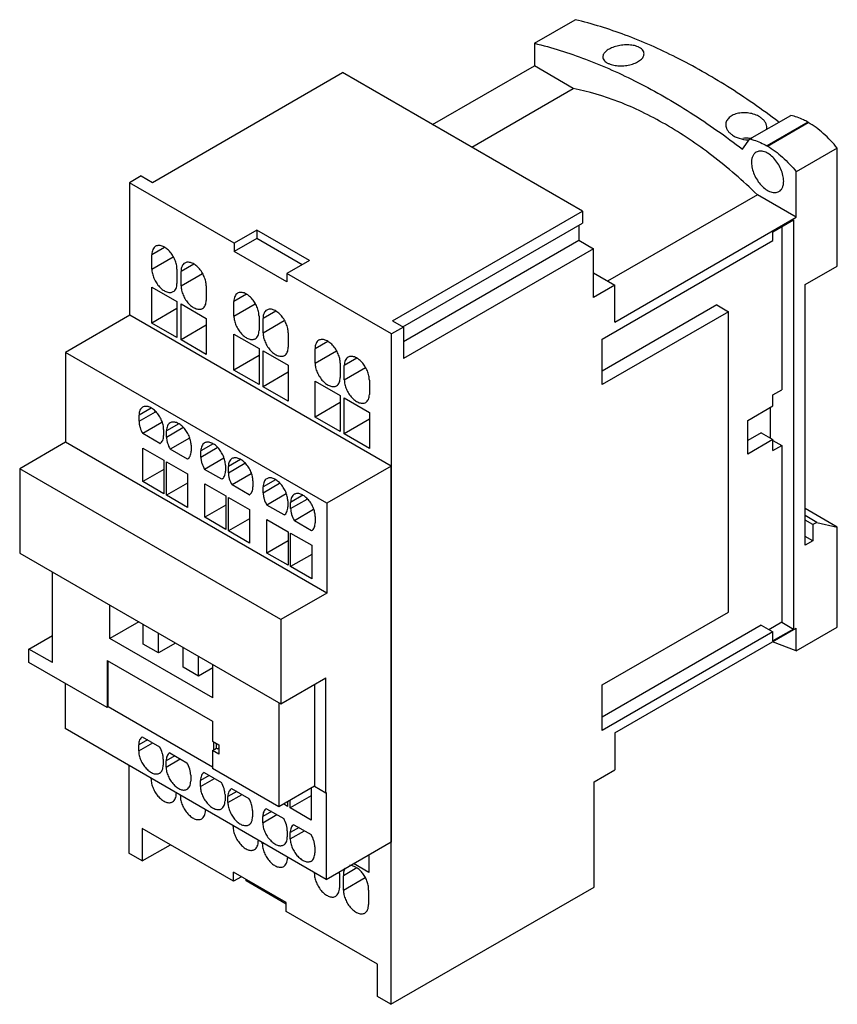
# Model space of a CAD drawing. Header units: millimetres. Extents: x 15 to 113, y 30 to 149.
import ezdxf

# ---------------------------------------------------------------- set-up
doc = ezdxf.new("R2010")
doc.units = ezdxf.units.MM
doc.header["$LTSCALE"] = 11.630805
doc.layers.get('0').update_dxf_attribs({"linetype": 'CONTINUOUS'})

msp = doc.modelspace()

# ---------------------------------------------------------------- linework, layer by layer
at = {"color": 7, "linetype": 'Continuous'}
for p, q in [((76.86, 146.12), (81.81, 148.97)), ((76.86, 146.12), (76.86, 143.38)), ((64.56, 136.28), (76.86, 143.38)), ((81.57, 140.65), (76.86, 143.38)), ((30.68, 129.3), (53.66, 142.57)), ((82.67, 125.82), (53.66, 142.57)), ((69.28, 133.55), (81.57, 140.65)), ((102.91, 134.55), (107.86, 137.4)), ((109.92, 136.58), (104.97, 133.72)), ((105.03, 133.69), (109.98, 136.54)), ((109.98, 136.54), (109.92, 136.58)), ((102.03, 133.3), (102.91, 134.55)), ((105.03, 133.69), (104.97, 133.72)), ((113.48, 133.43), (108.53, 130.57)), ((113.48, 119.17), (113.48, 133.43)), ((29.34, 130.07), (27.93, 129.25)), ((29.34, 130.07), (30.68, 129.3)), ((108.53, 125.09), (108.53, 130.57)), ((27.93, 129.25), (27.93, 113.19)), ((40.58, 121.95), (27.93, 129.25)), ((103.82, 127.81), (85.72, 117.36)), ((108.53, 125.09), (103.82, 127.81)), ((59.69, 112.55), (82.67, 125.82)), ((82.67, 125.82), (82.67, 124.38)), ((86.58, 112.41), (108.53, 125.09)), ((60.94, 111.83), (82.67, 124.38)), ((82.24, 124.13), (82.24, 122.29)), ((105.71, 123.33), (108.18, 124.76)), ((106.77, 123.95), (106.77, 104.2)), ((108.18, 124.76), (108.18, 75.28)), ((43.3, 123.52), (40.58, 121.95)), ((43.3, 123.52), (43.3, 122.5)), ((49.67, 119.84), (43.3, 123.52)), ((105.71, 122.27), (105.71, 123.33)), ((43.3, 122.5), (40.58, 120.93)), ((40.58, 121.95), (40.58, 120.93)), ((48.78, 119.33), (43.3, 122.5)), ((61.02, 110.04), (82.24, 122.29)), ((82.24, 122.29), (84, 121.27)), ((85.06, 110.35), (105.71, 122.27)), ((32.15, 121.44), (30.61, 120.55)), ((30.61, 118.82), (30.61, 120.55)), ((30.61, 118.82), (33.19, 120.3)), ((46.95, 117.25), (40.58, 120.93)), ((84, 121.27), (61.02, 108)), ((84, 115.38), (84, 121.27)), ((35.68, 119.41), (34.14, 118.53)), ((49.67, 119.84), (46.95, 118.27)), ((109.59, 116.93), (113.48, 119.17)), ((33.65, 118.8), (33.65, 117.06)), ((34.14, 116.79), (34.14, 118.53)), ((34.14, 116.79), (36.72, 118.28)), ((46.95, 118.27), (46.95, 117.25)), ((59.6, 110.97), (46.95, 118.27)), ((84, 118.35), (86.58, 116.86)), ((37.19, 116.77), (37.19, 115.03)), ((86.58, 116.86), (84, 115.38)), ((86.58, 112.41), (86.58, 116.86)), ((109.59, 85.41), (109.59, 116.93)), ((30.61, 112.28), (30.61, 116.64)), ((30.61, 116.64), (33.65, 114.88)), ((42.06, 115.76), (40.53, 114.87)), ((33.65, 114.88), (33.65, 110.53)), ((34.14, 110.26), (34.14, 114.61)), ((34.14, 114.61), (37.19, 112.85)), ((40.53, 113.13), (40.53, 114.87)), ((40.53, 113.13), (43.1, 114.62)), ((98.92, 114.48), (85.06, 106.47)), ((98.92, 114.48), (100.33, 113.66)), ((27.97, 113.22), (20.17, 108.71)), ((59.56, 94.98), (27.97, 113.22)), ((33.65, 114.04), (30.61, 112.28)), ((45.59, 113.73), (44.06, 112.84)), ((100.33, 113.66), (85.06, 104.84)), ((100.33, 77.33), (100.33, 113.66)), ((33.65, 110.53), (30.61, 112.28)), ((37.19, 112.01), (34.14, 110.26)), ((37.19, 112.85), (37.19, 108.5)), ((43.57, 113.12), (43.57, 111.38)), ((44.06, 111.1), (44.06, 112.84)), ((44.06, 111.1), (46.63, 112.59)), ((59.69, 112.55), (61.02, 111.78)), ((40.53, 106.6), (40.53, 110.95)), ((40.53, 110.95), (43.57, 109.2)), ((47.1, 111.09), (47.1, 109.35)), ((61.02, 111.78), (59.6, 110.97)), ((59.6, 49.5), (59.6, 110.97)), ((61.02, 111.78), (61.02, 108)), ((37.19, 108.5), (34.14, 110.26)), ((51.88, 110.07), (50.35, 109.18)), ((85.06, 104.84), (85.06, 110.35)), ((20.17, 108.71), (20.17, 97.86)), ((51.75, 90.48), (20.17, 108.71)), ((43.57, 109.2), (43.57, 104.85)), ((44.06, 104.57), (44.06, 108.93)), ((44.06, 108.93), (47.1, 107.17)), ((50.35, 107.44), (50.35, 109.18)), ((50.35, 107.44), (52.92, 108.93)), ((43.57, 108.36), (40.53, 106.6)), ((53.39, 107.43), (53.39, 105.69)), ((55.4, 108.03), (53.88, 107.15)), ((43.57, 104.85), (40.53, 106.6)), ((47.1, 106.33), (44.06, 104.57)), ((47.1, 107.17), (47.1, 102.82)), ((53.88, 105.41), (53.88, 107.15)), ((53.88, 105.41), (56.45, 106.9)), ((50.35, 100.91), (50.35, 105.26)), ((50.35, 105.26), (53.39, 103.51)), ((56.91, 105.37), (56.91, 103.66)), ((47.1, 102.82), (44.06, 104.57)), ((105.71, 103.59), (106.77, 104.2)), ((53.39, 102.67), (50.35, 100.91)), ((53.39, 103.51), (53.39, 99.15)), ((53.88, 98.88), (53.88, 103.24)), ((53.88, 103.24), (56.91, 101.48)), ((105.71, 102.27), (105.71, 103.59)), ((30.54, 101.99), (29.07, 101.14)), ((29.07, 100.4), (31.05, 101.54)), ((56.91, 101.48), (56.91, 97.13)), ((102.67, 100.51), (105.71, 102.27)), ((105.35, 102.06), (105.35, 98.39)), ((29.07, 100.4), (29.07, 101.14)), ((31.84, 100.26), (29.51, 98.91)), ((33.86, 100.1), (32.39, 99.24)), ((53.39, 99.15), (50.35, 100.91)), ((56.91, 100.64), (53.88, 98.88)), ((102.67, 96.43), (102.67, 100.51)), ((31.59, 97.72), (29.51, 98.91)), ((32.04, 99.42), (32.04, 98.68)), ((32.39, 98.5), (34.37, 99.65)), ((32.39, 98.5), (32.39, 99.24)), ((56.91, 97.13), (53.88, 98.88)), ((104.29, 99), (102.67, 98.06)), ((104.29, 99), (105.71, 98.19)), ((20.17, 97.86), (14.64, 94.67)), ((51.75, 79.63), (20.17, 97.86)), ((31.59, 97.72), (31.6, 97.72)), ((35.16, 98.37), (32.83, 97.02)), ((38.02, 97.67), (36.54, 96.81)), ((105.71, 98.19), (102.67, 96.43)), ((105.71, 96.87), (105.71, 98.19)), ((105.71, 98.09), (106.77, 97.48)), ((29.53, 93.11), (29.53, 97.16)), ((29.53, 97.16), (32.07, 95.69)), ((34.91, 95.82), (32.83, 97.02)), ((35.36, 97.53), (35.36, 96.79)), ((36.54, 96.07), (38.53, 97.22)), ((36.54, 96.07), (36.54, 96.81)), ((105.71, 96.87), (106.77, 97.48)), ((106.77, 97.48), (106.77, 76.1)), ((32.07, 95.69), (32.07, 91.64)), ((32.38, 91.46), (32.38, 95.51)), ((32.38, 95.51), (34.93, 94.04)), ((34.91, 95.82), (34.92, 95.83)), ((39.32, 95.94), (36.99, 94.59)), ((41.34, 95.77), (39.86, 94.92)), ((39.86, 94.18), (41.85, 95.33)), ((14.64, 94.67), (14.64, 84.46)), ((46.22, 76.43), (14.64, 94.67)), ((32.07, 94.58), (29.53, 93.11)), ((39.06, 93.39), (36.99, 94.59)), ((39.51, 95.1), (39.51, 94.36)), ((39.86, 94.18), (39.86, 94.92)), ((59.56, 94.98), (51.75, 90.48)), ((59.56, 49.53), (59.56, 94.98)), ((32.07, 91.64), (29.53, 93.11)), ((34.93, 92.93), (32.38, 91.46)), ((34.93, 94.04), (34.93, 89.99)), ((39.06, 93.39), (39.08, 93.4)), ((42.64, 94.04), (40.31, 92.7)), ((42.83, 93.2), (42.83, 92.46)), ((45.55, 93.34), (44.07, 92.49)), ((44.07, 91.75), (46.06, 92.9)), ((37, 88.79), (37, 92.84)), ((37, 92.84), (39.55, 91.37)), ((42.39, 91.5), (40.31, 92.7)), ((44.07, 91.75), (44.07, 92.49)), ((34.93, 89.99), (32.38, 91.46)), ((39.55, 91.37), (39.55, 87.32)), ((39.86, 87.14), (39.86, 91.19)), ((39.86, 91.19), (42.4, 89.72)), ((42.39, 91.5), (42.4, 91.5)), ((46.85, 91.61), (44.52, 90.27)), ((47.04, 90.78), (47.04, 90.04)), ((48.87, 91.45), (47.39, 90.6)), ((47.39, 89.86), (49.38, 91)), ((47.39, 89.86), (47.39, 90.6)), ((39.55, 90.25), (37, 88.79)), ((42.4, 89.72), (42.4, 85.67)), ((46.6, 89.07), (44.52, 90.27)), ((50.17, 89.72), (47.84, 88.37)), ((51.75, 90.48), (51.75, 79.63)), ((113.48, 87.61), (109.59, 89.86)), ((39.55, 87.32), (37, 88.79)), ((42.4, 88.61), (39.86, 87.14)), ((44.53, 84.46), (44.53, 88.51)), ((44.53, 88.51), (47.08, 87.04)), ((46.6, 89.07), (46.61, 89.07)), ((49.92, 87.17), (47.84, 88.37)), ((50.36, 88.88), (50.36, 88.14)), ((111.01, 88.18), (109.59, 89)), ((110.51, 87.9), (109.59, 88.43)), ((111.01, 88.18), (110.51, 87.9)), ((111.01, 88.18), (113.48, 87.61)), ((42.4, 85.67), (39.86, 87.14)), ((47.08, 87.04), (47.08, 82.99)), ((49.92, 87.17), (49.93, 87.18)), ((110.51, 87.9), (110.51, 85.94)), ((113.48, 75.49), (113.48, 87.61)), ((47.08, 85.93), (44.53, 84.46)), ((47.39, 82.82), (47.39, 86.87)), ((47.39, 86.87), (49.94, 85.4)), ((110.51, 85.94), (109.59, 86.47)), ((110.51, 85.94), (109.59, 85.41)), ((49.94, 85.4), (49.94, 81.35)), ((14.64, 84.46), (46.22, 66.22)), ((47.08, 82.99), (44.53, 84.46)), ((49.94, 84.28), (47.39, 82.82)), ((49.94, 81.35), (47.39, 82.82)), ((18.61, 71.21), (18.61, 82.16)), ((51.75, 79.63), (46.22, 76.43)), ((25.54, 74.15), (25.54, 78.16)), ((46.22, 76.43), (46.22, 66.22)), ((85.06, 68.51), (100.33, 77.33)), ((29.02, 76.15), (25.54, 74.15)), ((29.56, 73.45), (29.56, 75.84)), ((104.29, 75.73), (85.06, 64.63)), ((86.58, 62.72), (108.53, 75.4)), ((104.29, 75.73), (105.71, 74.92)), ((106.77, 76.1), (105.21, 75.2)), ((108.18, 75.28), (105.71, 73.85)), ((106.77, 76.1), (108.18, 75.28)), ((108.53, 72.63), (113.48, 75.49)), ((108.53, 72.63), (108.53, 75.4)), ((15.76, 72.86), (18.6, 74.5)), ((37.99, 66.96), (25.54, 74.15)), ((31.41, 72.38), (31.41, 74.77)), ((105.71, 74.92), (85.06, 63)), ((105.71, 73.85), (105.71, 74.92)), ((15.76, 71.22), (15.76, 72.86)), ((18.61, 71.21), (15.76, 72.86)), ((31.41, 72.38), (29.56, 73.45)), ((33.48, 73.58), (31.41, 72.38)), ((34.39, 70.66), (34.39, 73.05)), ((108.53, 72.63), (105.63, 73.72)), ((25.2, 71.49), (25.2, 65.77)), ((25.2, 71.49), (37.95, 64.13)), ((36.24, 69.59), (36.24, 71.98)), ((25.2, 65.77), (15.76, 71.22)), ((25.34, 65.85), (25.34, 71.41)), ((36.24, 69.59), (34.39, 70.66)), ((37.99, 70.6), (36.24, 69.59)), ((37.99, 66.96), (37.99, 70.98)), ((46.22, 66.22), (51.66, 69.37)), ((51.66, 55.48), (51.66, 69.37)), ((20.12, 68.7), (20.12, 63.23)), ((50.27, 68.56), (50.27, 56.29)), ((85.06, 63), (85.06, 68.51)), ((25.34, 65.85), (25.2, 65.77)), ((37.95, 58.57), (25.34, 65.85)), ((45.95, 66.38), (45.95, 53.79)), ((51.7, 44.99), (20.12, 63.23)), ((37.95, 64.13), (37.95, 61.72)), ((29.46, 62.24), (29.45, 62.23)), ((29.46, 62.24), (31.54, 61.04)), ((86.58, 62.72), (86.58, 58.24)), ((30.08, 61.88), (29.02, 61.27)), ((29.02, 60.53), (30.72, 61.51)), ((29.02, 60.53), (29.02, 61.27)), ((37.95, 61.72), (38.73, 61.27)), ((37.95, 60.59), (38.44, 60.87)), ((38.1, 60.67), (38.1, 61.64)), ((38.44, 60.87), (38.44, 61.44)), ((38.44, 60.87), (38.58, 60.79)), ((38.73, 60.87), (38.58, 60.79)), ((38.73, 61.27), (38.73, 60.14)), ((31.99, 59.55), (31.99, 58.81)), ((33.4, 59.94), (32.34, 59.33)), ((32.34, 58.59), (34.04, 59.57)), ((32.78, 60.29), (32.77, 60.29)), ((32.78, 60.29), (34.86, 59.09)), ((38.73, 60.14), (37.95, 60.59)), ((37.95, 60.59), (37.95, 58.41)), ((27.84, 58.77), (27.84, 48.18)), ((32.34, 58.59), (32.34, 59.33)), ((45.95, 53.79), (37.95, 58.41)), ((30.53, 57.14), (30.53, 57.22)), ((30.53, 57.14), (30.59, 57.18)), ((35.31, 57.61), (35.31, 56.87)), ((37.55, 57.57), (36.49, 56.96)), ((36.49, 56.22), (38.19, 57.2)), ((36.94, 57.93), (36.93, 57.92)), ((36.94, 57.93), (39.02, 56.73)), ((84.08, 56.79), (86.58, 58.24)), ((36.49, 56.22), (36.49, 56.96)), ((40.26, 55.99), (40.25, 55.98)), ((40.26, 55.99), (42.34, 54.79)), ((50.27, 56.29), (45.95, 53.79)), ((49.89, 56.07), (49.89, 52.17)), ((50.27, 56.29), (51.66, 55.48)), ((84.08, 44.07), (84.08, 56.79)), ((33.57, 55.46), (33.57, 55.39)), ((34.06, 55.09), (34.06, 55.18)), ((34.06, 55.09), (34.13, 55.14)), ((39.46, 55.25), (39.46, 54.51)), ((40.87, 55.63), (39.81, 55.02)), ((39.81, 54.28), (41.52, 55.26)), ((39.81, 54.28), (39.81, 55.02)), ((49.89, 55.11), (47.34, 53.64)), ((51.66, 55.48), (51.7, 55.51)), ((51.7, 55.51), (51.7, 44.99)), ((47.03, 53.82), (46.51, 54.12)), ((47.03, 54.42), (47.03, 53.82)), ((47.34, 53.64), (47.34, 54.6)), ((49.89, 52.17), (47.34, 53.64)), ((37.1, 53.43), (37.1, 53.34)), ((42.78, 53.31), (42.78, 52.57)), ((45.09, 53.2), (44.03, 52.59)), ((44.03, 51.85), (45.73, 52.83)), ((44.03, 51.85), (44.03, 52.59)), ((44.47, 53.55), (44.46, 53.55)), ((44.47, 53.55), (46.55, 52.35)), ((40.44, 51.38), (40.44, 51.5)), ((40.44, 51.38), (40.54, 51.44)), ((48.41, 51.26), (47.35, 50.65)), ((47.79, 51.61), (47.78, 51.61)), ((47.79, 51.61), (49.87, 50.41)), ((40.49, 44.78), (29.46, 51.15)), ((29.46, 51.15), (29.46, 47.24)), ((46.99, 50.87), (46.99, 50.13)), ((47.35, 49.91), (49.05, 50.89)), ((47.35, 49.91), (47.35, 50.65)), ((29.46, 47.24), (32.85, 49.19)), ((43.48, 49.74), (43.48, 49.62)), ((43.97, 49.33), (43.97, 49.46)), ((43.97, 49.33), (44.08, 49.39)), ((50.32, 48.93), (50.32, 48.19)), ((51.7, 44.99), (59.56, 49.53)), ((59.47, 49.48), (59.52, 49.45)), ((59.52, 49.45), (59.6, 49.5)), ((59.52, 49.45), (59.52, 29.89)), ((59.56, 49.53), (59.6, 49.5)), ((29.46, 47.24), (27.84, 48.18)), ((47.01, 47.7), (47.01, 47.58)), ((56.83, 47.95), (56.83, 45.85)), ((56.83, 45.85), (55, 46.9)), ((46.86, 42.19), (40.49, 45.87)), ((40.49, 44.78), (40.49, 45.87)), ((41.44, 45.32), (40.49, 44.78)), ((50.26, 45.73), (50.26, 45.83)), ((50.26, 45.73), (50.34, 45.78)), ((53.3, 45.72), (53.3, 43.98)), ((55.4, 46.38), (53.77, 45.44)), ((53.77, 43.71), (53.77, 45.44)), ((42.03, 44.81), (42.03, 44.98)), ((46.86, 42.02), (42.03, 44.81)), ((53.77, 43.71), (56.4, 45.22)), ((59.52, 29.89), (84.08, 44.07)), ((56.81, 43.69), (56.81, 41.95)), ((46.86, 41.1), (46.86, 42.19)), ((57.89, 34.74), (46.86, 41.1)), ((57.89, 30.83), (57.89, 34.74)), ((59.52, 29.89), (57.89, 30.83))]:
    msp.add_line(p, q, dxfattribs=at)
for centre, radius, start, end in [((103.86, 135.89), 1.12, 351.783, 359.9868), ((102.48, 130.34), 4.29, 84.1117, 95.7265), ((102.5, 130.54), 4.09, 80.201, 84.108), ((55.66, 45.59), 1.89, 175.9435, 180.062), ((55.9, 45.59), 2.13, 180.0184, 183.8217), ((54.92, 43.82), 1.89, 355.9435, 0.062)]:
    msp.add_arc(centre, radius, start, end, dxfattribs=at)
for points, knots in [([(106.38, 136.61), (104.38, 138.13), (100.37, 140.92), (94.18, 144.45), (88.02, 147.18), (83.85, 148.48), (81.81, 148.97)], [0, 0, 0, 0, 0.271277, 0.528734, 0.771676, 1, 1, 1, 1]), ([(76.86, 146.12), (78.96, 145.61), (83.23, 144.27), (89.54, 141.44), (95.89, 137.77), (99.99, 134.87), (102.03, 133.3)], [0, 0, 0, 0, 0.227885, 0.470707, 0.728342, 1, 1, 1, 1]), ([(89.39, 145.69), (89.2, 145.77), (88.78, 145.89), (88.11, 145.94), (87.39, 145.9), (86.69, 145.75), (86.07, 145.52), (85.63, 145.26), (85.37, 145.02), (85.24, 144.84), (85.15, 144.66), (85.13, 144.53), (85.13, 144.47)], [0, 0, 0, 0, 0.125152, 0.266647, 0.41681, 0.566181, 0.704952, 0.824765, 0.876138, 0.921777, 0.962514, 1, 1, 1, 1]), ([(90.12, 144.85), (90.12, 144.93), (90.09, 145.11), (89.93, 145.34), (89.69, 145.54), (89.5, 145.65), (89.39, 145.69)], [0, 0, 0, 0, 0.21332, 0.441924, 0.702004, 1, 1, 1, 1]), ([(85.13, 144.47), (85.13, 144.39), (85.17, 144.22), (85.32, 143.99), (85.56, 143.8), (85.76, 143.7), (85.86, 143.66)], [0, 0, 0, 0, 0.207487, 0.433493, 0.695629, 1, 1, 1, 1]), ([(85.86, 143.66), (86.05, 143.58), (86.47, 143.46), (87.15, 143.38), (87.86, 143.41), (88.56, 143.54), (89.19, 143.76), (89.62, 144.03), (89.88, 144.27), (90.02, 144.46), (90.1, 144.65), (90.12, 144.78), (90.12, 144.85)], [0, 0, 0, 0, 0.124802, 0.266114, 0.4156, 0.563628, 0.700925, 0.820169, 0.871952, 0.918542, 0.960734, 1, 1, 1, 1]), ([(92.7, 136.32), (91.77, 136.85), (89.93, 137.83), (86.27, 139.44), (83.44, 140.29), (81.57, 140.65)], [0, 0, 0, 0, 0.266995, 0.522743, 1, 1, 1, 1]), ([(104.25, 137.12), (104.07, 137.25), (103.66, 137.47), (102.98, 137.67), (102.25, 137.74), (101.55, 137.68), (101.01, 137.51), (100.64, 137.31), (100.35, 137.09), (100.12, 136.82), (100.01, 136.51), (99.99, 136.35), (99.99, 136.27)], [0, 0, 0, 0, 0.132077, 0.273579, 0.418405, 0.559426, 0.689987, 0.749959, 0.805987, 0.906853, 0.953801, 1, 1, 1, 1]), ([(104.98, 135.89), (104.98, 136), (104.94, 136.23), (104.8, 136.56), (104.56, 136.86), (104.36, 137.03), (104.25, 137.12)], [0, 0, 0, 0, 0.224752, 0.463034, 0.720981, 1, 1, 1, 1]), ([(109.92, 136.58), (109.75, 136.68), (109.09, 137.03), (108.39, 137.29), (107.86, 137.4)], [0, 0, 0, 0, 0.265854, 1, 1, 1, 1]), ([(103.82, 127.81), (102.08, 129.48), (98.54, 132.56), (94.65, 135.19), (92.7, 136.32)], [0, 0, 0, 0, 0.516454, 1, 1, 1, 1]), ([(99.99, 136.27), (99.99, 136.17), (100.03, 135.94), (100.18, 135.63), (100.41, 135.33), (100.61, 135.16), (100.72, 135.08)], [0, 0, 0, 0, 0.220996, 0.457639, 0.716883, 1, 1, 1, 1]), ([(113.48, 133.43), (112.97, 134.07), (111.89, 135.22), (110.63, 136.17), (109.98, 136.54)], [0, 0, 0, 0, 0.522326, 1, 1, 1, 1]), ([(100.72, 135.08), (100.85, 134.98), (101.15, 134.81), (101.8, 134.54), (102.34, 134.45), (102.7, 134.44)], [0, 0, 0, 0, 0.234568, 0.484014, 1, 1, 1, 1]), ([(102.91, 134.55), (103.08, 134.51), (103.79, 134.32), (104.47, 134), (104.97, 133.72)], [0, 0, 0, 0, 0.234901, 1, 1, 1, 1]), ([(105.03, 133.69), (105.68, 133.31), (106.94, 132.36), (108.02, 131.21), (108.53, 130.57)], [0, 0, 0, 0, 0.477674, 1, 1, 1, 1]), ([(103.68, 132.95), (103.59, 132.9), (103.42, 132.76), (103.24, 132.46), (103.13, 132.1), (103.11, 131.83), (103.11, 131.69)], [0, 0, 0, 0, 0.217766, 0.450897, 0.71037, 1, 1, 1, 1]), ([(107, 129.45), (107, 129.68), (106.93, 130.18), (106.69, 130.9), (106.31, 131.6), (105.83, 132.22), (105.29, 132.7), (104.79, 132.97), (104.41, 133.07), (104.14, 133.09), (103.9, 133.05), (103.75, 132.99), (103.68, 132.95)], [0, 0, 0, 0, 0.128689, 0.27028, 0.417432, 0.561773, 0.695446, 0.81271, 0.864675, 0.912509, 0.957139, 1, 1, 1, 1]), ([(103.11, 131.69), (103.11, 131.46), (103.18, 130.96), (103.42, 130.24), (103.8, 129.54), (104.28, 128.92), (104.82, 128.44), (105.32, 128.17), (105.7, 128.07), (105.97, 128.05), (106.21, 128.09), (106.36, 128.15), (106.43, 128.19)], [0, 0, 0, 0, 0.128689, 0.27028, 0.417432, 0.561773, 0.695446, 0.81271, 0.864675, 0.912509, 0.957139, 1, 1, 1, 1]), ([(106.43, 128.19), (106.52, 128.24), (106.69, 128.38), (106.87, 128.68), (106.98, 129.04), (107, 129.31), (107, 129.45)], [0, 0, 0, 0, 0.217766, 0.450897, 0.71037, 1, 1, 1, 1]), ([(31.07, 121.57), (31, 121.53), (30.86, 121.41), (30.72, 121.17), (30.63, 120.88), (30.61, 120.67), (30.61, 120.55)], [0, 0, 0, 0, 0.217612, 0.450858, 0.710356, 1, 1, 1, 1]), ([(33.65, 118.8), (33.65, 118.98), (33.6, 119.37), (33.42, 119.94), (33.13, 120.49), (32.75, 120.98), (32.33, 121.36), (31.94, 121.58), (31.64, 121.66), (31.43, 121.68), (31.24, 121.65), (31.12, 121.6), (31.07, 121.57)], [0, 0, 0, 0, 0.128316, 0.269323, 0.416225, 0.560848, 0.695085, 0.812752, 0.864784, 0.912605, 0.957188, 1, 1, 1, 1]), ([(34.6, 119.54), (34.53, 119.5), (34.39, 119.38), (34.25, 119.15), (34.16, 118.85), (34.14, 118.64), (34.14, 118.53)], [0, 0, 0, 0, 0.217612, 0.450858, 0.710356, 1, 1, 1, 1]), ([(37.19, 116.77), (37.19, 116.96), (37.14, 117.34), (36.95, 117.91), (36.66, 118.46), (36.29, 118.95), (35.86, 119.34), (35.48, 119.55), (35.17, 119.63), (34.96, 119.65), (34.77, 119.62), (34.65, 119.57), (34.6, 119.54)], [0, 0, 0, 0, 0.128316, 0.269323, 0.416225, 0.560848, 0.695085, 0.812752, 0.864784, 0.912605, 0.957188, 1, 1, 1, 1]), ([(30.61, 118.82), (30.61, 118.63), (30.67, 118.25), (30.86, 117.68), (31.15, 117.13), (31.53, 116.65), (31.95, 116.27), (32.34, 116.06), (32.64, 115.98), (32.85, 115.97), (33.04, 116), (33.16, 116.05), (33.21, 116.08)], [0, 0, 0, 0, 0.128689, 0.27028, 0.417432, 0.561773, 0.695446, 0.81271, 0.864675, 0.912509, 0.957139, 1, 1, 1, 1]), ([(33.21, 116.08), (33.28, 116.12), (33.41, 116.23), (33.55, 116.46), (33.64, 116.74), (33.65, 116.95), (33.65, 117.06)], [0, 0, 0, 0, 0.217766, 0.450897, 0.71037, 1, 1, 1, 1]), ([(34.14, 116.79), (34.14, 116.6), (34.2, 116.22), (34.39, 115.65), (34.68, 115.1), (35.06, 114.62), (35.48, 114.25), (35.87, 114.04), (36.17, 113.96), (36.38, 113.94), (36.57, 113.97), (36.69, 114.02), (36.74, 114.05)], [0, 0, 0, 0, 0.128689, 0.27028, 0.417432, 0.561773, 0.695446, 0.81271, 0.864675, 0.912509, 0.957139, 1, 1, 1, 1]), ([(40.98, 115.89), (40.91, 115.84), (40.77, 115.73), (40.63, 115.49), (40.54, 115.2), (40.53, 114.98), (40.53, 114.87)], [0, 0, 0, 0, 0.217612, 0.450858, 0.710356, 1, 1, 1, 1]), ([(43.57, 113.12), (43.57, 113.3), (43.52, 113.69), (43.33, 114.26), (43.04, 114.81), (42.67, 115.3), (42.24, 115.68), (41.86, 115.9), (41.55, 115.98), (41.35, 115.99), (41.15, 115.97), (41.04, 115.92), (40.98, 115.89)], [0, 0, 0, 0, 0.128316, 0.269323, 0.416225, 0.560848, 0.695085, 0.812752, 0.864784, 0.912605, 0.957188, 1, 1, 1, 1]), ([(36.74, 114.05), (36.81, 114.09), (36.94, 114.2), (37.09, 114.43), (37.17, 114.72), (37.19, 114.92), (37.19, 115.03)], [0, 0, 0, 0, 0.217766, 0.450897, 0.71037, 1, 1, 1, 1]), ([(40.53, 113.13), (40.53, 112.95), (40.58, 112.56), (40.77, 112), (41.07, 111.45), (41.44, 110.97), (41.87, 110.59), (42.25, 110.38), (42.55, 110.3), (42.76, 110.29), (42.95, 110.31), (43.07, 110.36), (43.12, 110.39)], [0, 0, 0, 0, 0.128689, 0.27028, 0.417432, 0.561773, 0.695446, 0.81271, 0.864675, 0.912509, 0.957139, 1, 1, 1, 1]), ([(44.51, 113.86), (44.44, 113.82), (44.3, 113.7), (44.16, 113.46), (44.07, 113.17), (44.06, 112.96), (44.06, 112.84)], [0, 0, 0, 0, 0.217612, 0.450858, 0.710356, 1, 1, 1, 1]), ([(47.1, 111.09), (47.1, 111.27), (47.05, 111.66), (46.86, 112.23), (46.57, 112.78), (46.2, 113.27), (45.77, 113.65), (45.39, 113.87), (45.09, 113.95), (44.88, 113.97), (44.68, 113.94), (44.57, 113.89), (44.51, 113.86)], [0, 0, 0, 0, 0.128316, 0.269323, 0.416225, 0.560848, 0.695085, 0.812752, 0.864784, 0.912605, 0.957188, 1, 1, 1, 1]), ([(43.12, 110.39), (43.19, 110.43), (43.33, 110.55), (43.47, 110.78), (43.55, 111.06), (43.57, 111.27), (43.57, 111.38)], [0, 0, 0, 0, 0.217766, 0.450897, 0.71037, 1, 1, 1, 1]), ([(44.06, 111.1), (44.06, 110.92), (44.11, 110.53), (44.3, 109.97), (44.6, 109.42), (44.97, 108.94), (45.4, 108.56), (45.78, 108.35), (46.08, 108.27), (46.29, 108.26), (46.48, 108.29), (46.6, 108.33), (46.65, 108.37)], [0, 0, 0, 0, 0.128689, 0.27028, 0.417432, 0.561773, 0.695446, 0.81271, 0.864675, 0.912509, 0.957139, 1, 1, 1, 1]), ([(50.8, 110.2), (50.73, 110.15), (50.59, 110.04), (50.45, 109.8), (50.36, 109.51), (50.35, 109.29), (50.35, 109.18)], [0, 0, 0, 0, 0.217612, 0.450858, 0.710356, 1, 1, 1, 1]), ([(53.39, 107.43), (53.39, 107.61), (53.34, 108), (53.15, 108.57), (52.86, 109.12), (52.49, 109.61), (52.06, 109.99), (51.68, 110.21), (51.37, 110.29), (51.17, 110.3), (50.97, 110.28), (50.86, 110.23), (50.8, 110.2)], [0, 0, 0, 0, 0.128316, 0.269323, 0.416225, 0.560848, 0.695085, 0.812752, 0.864784, 0.912605, 0.957188, 1, 1, 1, 1]), ([(46.65, 108.37), (46.72, 108.41), (46.86, 108.52), (47, 108.75), (47.08, 109.03), (47.1, 109.24), (47.1, 109.35)], [0, 0, 0, 0, 0.217766, 0.450897, 0.71037, 1, 1, 1, 1]), ([(50.35, 107.44), (50.35, 107.26), (50.4, 106.87), (50.59, 106.3), (50.89, 105.76), (51.26, 105.28), (51.69, 104.9), (52.07, 104.69), (52.37, 104.61), (52.58, 104.6), (52.77, 104.62), (52.89, 104.67), (52.94, 104.7)], [0, 0, 0, 0, 0.128689, 0.27028, 0.417432, 0.561773, 0.695446, 0.81271, 0.864675, 0.912509, 0.957139, 1, 1, 1, 1]), ([(54.33, 108.15), (54.26, 108.11), (54.13, 107.99), (53.98, 107.76), (53.9, 107.47), (53.88, 107.26), (53.88, 107.15)], [0, 0, 0, 0, 0.218172, 0.451646, 0.710932, 1, 1, 1, 1]), ([(56.91, 105.37), (56.91, 105.55), (56.87, 105.94), (56.68, 106.51), (56.4, 107.06), (56.02, 107.55), (55.6, 107.94), (55.21, 108.16), (54.91, 108.24), (54.7, 108.26), (54.5, 108.23), (54.39, 108.18), (54.33, 108.15)], [0, 0, 0, 0, 0.127825, 0.268625, 0.4155, 0.560274, 0.694731, 0.812598, 0.864701, 0.912568, 0.957176, 1, 1, 1, 1]), ([(52.94, 104.7), (53.01, 104.74), (53.15, 104.86), (53.29, 105.09), (53.37, 105.37), (53.39, 105.58), (53.39, 105.69)], [0, 0, 0, 0, 0.217766, 0.450897, 0.71037, 1, 1, 1, 1]), ([(53.88, 105.41), (53.88, 105.23), (53.93, 104.84), (54.12, 104.28), (54.42, 103.73), (54.79, 103.25), (55.22, 102.88), (55.6, 102.67), (55.9, 102.59), (56.11, 102.57), (56.3, 102.6), (56.42, 102.65), (56.47, 102.68)], [0, 0, 0, 0, 0.128689, 0.27028, 0.417432, 0.561773, 0.695446, 0.81271, 0.864675, 0.912509, 0.957139, 1, 1, 1, 1]), ([(56.47, 102.68), (56.54, 102.72), (56.67, 102.83), (56.81, 103.06), (56.9, 103.35), (56.91, 103.55), (56.91, 103.66)], [0, 0, 0, 0, 0.217766, 0.450897, 0.71037, 1, 1, 1, 1]), ([(29.5, 102.11), (29.43, 102.07), (29.3, 101.96), (29.16, 101.73), (29.08, 101.45), (29.07, 101.24), (29.07, 101.14)], [0, 0, 0, 0, 0.217732, 0.450912, 0.710246, 1, 1, 1, 1]), ([(32.04, 99.42), (32.04, 99.6), (31.99, 99.98), (31.8, 100.53), (31.51, 101.07), (31.15, 101.54), (30.73, 101.91), (30.35, 102.12), (30.06, 102.2), (29.86, 102.21), (29.67, 102.18), (29.55, 102.14), (29.5, 102.11)], [0, 0, 0, 0, 0.128596, 0.270039, 0.417136, 0.561551, 0.695359, 0.812722, 0.864702, 0.912533, 0.957152, 1, 1, 1, 1]), ([(29.07, 100.4), (29.07, 100.28), (29.09, 100.03), (29.21, 99.52), (29.37, 99.15), (29.51, 98.91)], [0, 0, 0, 0, 0.228384, 0.475087, 1, 1, 1, 1]), ([(32.82, 100.21), (32.75, 100.17), (32.62, 100.06), (32.49, 99.84), (32.4, 99.55), (32.39, 99.35), (32.39, 99.24)], [0, 0, 0, 0, 0.217732, 0.450912, 0.710246, 1, 1, 1, 1]), ([(35.36, 97.53), (35.36, 97.71), (35.31, 98.09), (35.12, 98.64), (34.83, 99.18), (34.47, 99.65), (34.05, 100.02), (33.68, 100.22), (33.38, 100.3), (33.18, 100.32), (32.99, 100.29), (32.88, 100.24), (32.82, 100.21)], [0, 0, 0, 0, 0.128596, 0.270039, 0.417136, 0.561551, 0.695359, 0.812722, 0.864702, 0.912533, 0.957152, 1, 1, 1, 1]), ([(31.6, 97.72), (31.67, 97.76), (31.8, 97.87), (31.94, 98.1), (32.02, 98.37), (32.04, 98.58), (32.04, 98.68)], [0, 0, 0, 0, 0.217747, 0.450959, 0.710314, 1, 1, 1, 1]), ([(32.39, 98.5), (32.39, 98.38), (32.41, 98.14), (32.53, 97.63), (32.69, 97.26), (32.83, 97.02)], [0, 0, 0, 0, 0.228384, 0.475087, 1, 1, 1, 1]), ([(36.98, 97.78), (36.91, 97.74), (36.78, 97.63), (36.64, 97.4), (36.56, 97.12), (36.54, 96.92), (36.54, 96.81)], [0, 0, 0, 0, 0.217732, 0.450912, 0.710246, 1, 1, 1, 1]), ([(39.51, 95.1), (39.51, 95.28), (39.46, 95.66), (39.27, 96.21), (38.99, 96.74), (38.62, 97.22), (38.21, 97.59), (37.83, 97.79), (37.54, 97.87), (37.33, 97.89), (37.14, 97.86), (37.03, 97.81), (36.98, 97.78)], [0, 0, 0, 0, 0.128596, 0.270039, 0.417136, 0.561551, 0.695359, 0.812722, 0.864702, 0.912533, 0.957152, 1, 1, 1, 1]), ([(34.92, 95.83), (34.99, 95.87), (35.12, 95.98), (35.26, 96.2), (35.34, 96.48), (35.36, 96.68), (35.36, 96.79)], [0, 0, 0, 0, 0.217747, 0.450959, 0.710314, 1, 1, 1, 1]), ([(36.54, 96.07), (36.54, 95.95), (36.56, 95.71), (36.68, 95.2), (36.85, 94.83), (36.99, 94.59)], [0, 0, 0, 0, 0.228384, 0.475087, 1, 1, 1, 1]), ([(40.3, 95.89), (40.23, 95.85), (40.1, 95.74), (39.96, 95.51), (39.88, 95.23), (39.86, 95.03), (39.86, 94.92)], [0, 0, 0, 0, 0.217732, 0.450912, 0.710246, 1, 1, 1, 1]), ([(42.83, 93.2), (42.83, 93.38), (42.78, 93.76), (42.6, 94.32), (42.31, 94.85), (41.94, 95.32), (41.53, 95.69), (41.15, 95.9), (40.86, 95.98), (40.65, 95.99), (40.47, 95.97), (40.35, 95.92), (40.3, 95.89)], [0, 0, 0, 0, 0.128596, 0.270039, 0.417136, 0.561551, 0.695359, 0.812722, 0.864702, 0.912533, 0.957152, 1, 1, 1, 1]), ([(39.08, 93.4), (39.14, 93.44), (39.27, 93.55), (39.41, 93.77), (39.49, 94.05), (39.51, 94.25), (39.51, 94.36)], [0, 0, 0, 0, 0.217747, 0.450959, 0.710314, 1, 1, 1, 1]), ([(39.86, 94.18), (39.86, 94.06), (39.88, 93.81), (40, 93.3), (40.17, 92.93), (40.31, 92.7)], [0, 0, 0, 0, 0.228384, 0.475087, 1, 1, 1, 1]), ([(44.51, 93.46), (44.44, 93.42), (44.31, 93.31), (44.17, 93.08), (44.09, 92.8), (44.07, 92.6), (44.07, 92.49)], [0, 0, 0, 0, 0.217732, 0.450912, 0.710246, 1, 1, 1, 1]), ([(47.04, 90.78), (47.04, 90.95), (46.99, 91.33), (46.81, 91.89), (46.52, 92.42), (46.15, 92.89), (45.74, 93.26), (45.36, 93.47), (45.07, 93.55), (44.86, 93.56), (44.68, 93.54), (44.56, 93.49), (44.51, 93.46)], [0, 0, 0, 0, 0.128596, 0.270039, 0.417136, 0.561551, 0.695359, 0.812722, 0.864702, 0.912533, 0.957152, 1, 1, 1, 1]), ([(42.4, 91.5), (42.47, 91.54), (42.6, 91.65), (42.73, 91.88), (42.82, 92.16), (42.83, 92.36), (42.83, 92.46)], [0, 0, 0, 0, 0.217747, 0.450959, 0.710314, 1, 1, 1, 1]), ([(44.07, 91.75), (44.07, 91.63), (44.1, 91.38), (44.21, 90.88), (44.38, 90.5), (44.52, 90.27)], [0, 0, 0, 0, 0.228384, 0.475087, 1, 1, 1, 1]), ([(47.83, 91.57), (47.76, 91.52), (47.63, 91.42), (47.49, 91.19), (47.41, 90.91), (47.39, 90.7), (47.39, 90.6)], [0, 0, 0, 0, 0.217732, 0.450912, 0.710246, 1, 1, 1, 1]), ([(50.36, 88.88), (50.36, 89.06), (50.31, 89.44), (50.13, 89.99), (49.84, 90.53), (49.47, 91), (49.06, 91.37), (48.68, 91.58), (48.39, 91.66), (48.19, 91.67), (48, 91.64), (47.88, 91.6), (47.83, 91.57)], [0, 0, 0, 0, 0.128602, 0.270047, 0.417144, 0.561558, 0.695363, 0.812724, 0.864703, 0.912534, 0.957152, 1, 1, 1, 1]), ([(46.61, 89.07), (46.68, 89.11), (46.81, 89.22), (46.94, 89.45), (47.03, 89.73), (47.04, 89.93), (47.04, 90.04)], [0, 0, 0, 0, 0.217747, 0.450959, 0.710314, 1, 1, 1, 1]), ([(47.39, 89.86), (47.39, 89.74), (47.42, 89.49), (47.54, 88.98), (47.7, 88.61), (47.84, 88.37)], [0, 0, 0, 0, 0.228384, 0.475087, 1, 1, 1, 1]), ([(49.93, 87.18), (50, 87.22), (50.13, 87.33), (50.27, 87.55), (50.35, 87.83), (50.36, 88.04), (50.36, 88.14)], [0, 0, 0, 0, 0.217747, 0.450959, 0.710314, 1, 1, 1, 1]), ([(29.45, 62.23), (29.38, 62.19), (29.25, 62.08), (29.12, 61.86), (29.03, 61.58), (29.02, 61.37), (29.02, 61.27)], [0, 0, 0, 0, 0.217747, 0.450959, 0.710314, 1, 1, 1, 1]), ([(31.99, 59.55), (31.99, 59.67), (31.97, 59.92), (31.85, 60.43), (31.68, 60.8), (31.54, 61.04)], [0, 0, 0, 0, 0.228384, 0.475087, 1, 1, 1, 1]), ([(29.02, 60.53), (29.02, 60.35), (29.07, 59.97), (29.25, 59.42), (29.54, 58.88), (29.91, 58.41), (30.32, 58.04), (30.7, 57.83), (30.99, 57.75), (31.2, 57.74), (31.38, 57.77), (31.5, 57.81), (31.55, 57.84)], [0, 0, 0, 0, 0.128602, 0.270047, 0.417144, 0.561558, 0.695363, 0.812724, 0.864702, 0.912534, 0.957152, 1, 1, 1, 1]), ([(32.77, 60.29), (32.7, 60.25), (32.57, 60.14), (32.44, 59.91), (32.35, 59.64), (32.34, 59.43), (32.34, 59.33)], [0, 0, 0, 0, 0.217747, 0.450959, 0.710314, 1, 1, 1, 1]), ([(31.55, 57.84), (31.62, 57.89), (31.75, 57.99), (31.89, 58.22), (31.97, 58.5), (31.99, 58.71), (31.99, 58.81)], [0, 0, 0, 0, 0.217737, 0.450918, 0.710251, 1, 1, 1, 1]), ([(32.34, 58.59), (32.34, 58.41), (32.39, 58.03), (32.57, 57.47), (32.86, 56.94), (33.23, 56.47), (33.64, 56.1), (34.02, 55.89), (34.31, 55.81), (34.52, 55.8), (34.71, 55.83), (34.82, 55.87), (34.87, 55.9)], [0, 0, 0, 0, 0.128602, 0.270047, 0.417144, 0.561558, 0.695363, 0.812724, 0.864702, 0.912534, 0.957152, 1, 1, 1, 1]), ([(35.31, 57.61), (35.31, 57.73), (35.29, 57.98), (35.17, 58.49), (35, 58.86), (34.86, 59.09)], [0, 0, 0, 0, 0.228384, 0.475087, 1, 1, 1, 1]), ([(36.93, 57.92), (36.86, 57.88), (36.73, 57.77), (36.59, 57.55), (36.51, 57.27), (36.49, 57.07), (36.49, 56.96)], [0, 0, 0, 0, 0.217747, 0.450959, 0.710314, 1, 1, 1, 1]), ([(30.53, 57.14), (30.53, 56.96), (30.57, 56.57), (30.76, 56), (31.05, 55.45), (31.42, 54.96), (31.85, 54.58), (32.24, 54.36), (32.54, 54.28), (32.75, 54.26), (32.94, 54.29), (33.06, 54.34), (33.11, 54.37)], [0, 0, 0, 0, 0.128321, 0.269331, 0.416233, 0.560853, 0.695086, 0.812751, 0.864784, 0.912604, 0.957188, 1, 1, 1, 1]), ([(34.87, 55.9), (34.94, 55.94), (35.07, 56.05), (35.21, 56.28), (35.29, 56.56), (35.31, 56.76), (35.31, 56.87)], [0, 0, 0, 0, 0.217737, 0.450918, 0.710251, 1, 1, 1, 1]), ([(36.49, 56.22), (36.49, 56.04), (36.54, 55.66), (36.73, 55.11), (37.02, 54.57), (37.38, 54.1), (37.8, 53.73), (38.17, 53.53), (38.47, 53.45), (38.67, 53.43), (38.86, 53.46), (38.97, 53.51), (39.03, 53.54)], [0, 0, 0, 0, 0.128602, 0.270047, 0.417144, 0.561558, 0.695363, 0.812724, 0.864702, 0.912534, 0.957152, 1, 1, 1, 1]), ([(39.46, 55.25), (39.46, 55.37), (39.44, 55.61), (39.32, 56.12), (39.16, 56.49), (39.02, 56.73)], [0, 0, 0, 0, 0.228384, 0.475087, 1, 1, 1, 1]), ([(40.25, 55.98), (40.18, 55.94), (40.05, 55.83), (39.91, 55.61), (39.83, 55.33), (39.81, 55.13), (39.81, 55.02)], [0, 0, 0, 0, 0.217747, 0.450959, 0.710314, 1, 1, 1, 1]), ([(33.11, 54.37), (33.18, 54.41), (33.32, 54.53), (33.46, 54.77), (33.55, 55.06), (33.57, 55.28), (33.57, 55.39)], [0, 0, 0, 0, 0.21762, 0.450869, 0.710363, 1, 1, 1, 1]), ([(34.06, 55.09), (34.06, 54.91), (34.11, 54.52), (34.29, 53.95), (34.58, 53.4), (34.96, 52.91), (35.38, 52.53), (35.77, 52.31), (36.07, 52.23), (36.28, 52.22), (36.47, 52.24), (36.59, 52.29), (36.64, 52.32)], [0, 0, 0, 0, 0.128321, 0.269331, 0.416233, 0.560853, 0.695086, 0.812751, 0.864784, 0.912604, 0.957188, 1, 1, 1, 1]), ([(42.78, 53.31), (42.78, 53.42), (42.76, 53.67), (42.64, 54.18), (42.48, 54.55), (42.34, 54.79)], [0, 0, 0, 0, 0.228384, 0.475087, 1, 1, 1, 1]), ([(39.03, 53.54), (39.1, 53.58), (39.23, 53.69), (39.36, 53.92), (39.45, 54.2), (39.46, 54.4), (39.46, 54.51)], [0, 0, 0, 0, 0.217737, 0.450918, 0.710251, 1, 1, 1, 1]), ([(39.81, 54.28), (39.81, 54.1), (39.86, 53.72), (40.05, 53.17), (40.34, 52.63), (40.7, 52.16), (41.12, 51.79), (41.49, 51.59), (41.79, 51.51), (41.99, 51.49), (42.18, 51.52), (42.29, 51.57), (42.35, 51.6)], [0, 0, 0, 0, 0.128602, 0.270047, 0.417144, 0.561558, 0.695363, 0.812724, 0.864702, 0.912534, 0.957152, 1, 1, 1, 1]), ([(36.64, 52.32), (36.71, 52.37), (36.85, 52.48), (36.99, 52.72), (37.08, 53.01), (37.1, 53.23), (37.1, 53.34)], [0, 0, 0, 0, 0.21762, 0.450869, 0.710363, 1, 1, 1, 1]), ([(42.35, 51.6), (42.42, 51.64), (42.55, 51.75), (42.69, 51.97), (42.77, 52.25), (42.78, 52.46), (42.78, 52.57)], [0, 0, 0, 0, 0.217737, 0.450918, 0.710251, 1, 1, 1, 1]), ([(44.46, 53.55), (44.39, 53.51), (44.26, 53.4), (44.12, 53.17), (44.04, 52.9), (44.03, 52.69), (44.03, 52.59)], [0, 0, 0, 0, 0.217747, 0.450959, 0.710314, 1, 1, 1, 1]), ([(40.44, 51.38), (40.44, 51.2), (40.49, 50.81), (40.67, 50.24), (40.97, 49.69), (41.34, 49.2), (41.76, 48.81), (42.15, 48.6), (42.45, 48.52), (42.66, 48.5), (42.85, 48.53), (42.97, 48.58), (43.02, 48.61)], [0, 0, 0, 0, 0.128321, 0.269331, 0.416233, 0.560853, 0.695086, 0.812751, 0.864784, 0.912604, 0.957188, 1, 1, 1, 1]), ([(44.03, 51.85), (44.03, 51.67), (44.07, 51.29), (44.26, 50.73), (44.55, 50.2), (44.92, 49.73), (45.33, 49.36), (45.71, 49.15), (46, 49.07), (46.2, 49.06), (46.39, 49.09), (46.51, 49.13), (46.56, 49.16)], [0, 0, 0, 0, 0.128602, 0.270047, 0.417144, 0.561558, 0.695363, 0.812724, 0.864702, 0.912534, 0.957152, 1, 1, 1, 1]), ([(46.99, 50.87), (46.99, 50.99), (46.97, 51.24), (46.85, 51.75), (46.69, 52.12), (46.55, 52.35)], [0, 0, 0, 0, 0.228384, 0.475087, 1, 1, 1, 1]), ([(47.78, 51.61), (47.71, 51.57), (47.58, 51.46), (47.44, 51.23), (47.36, 50.95), (47.35, 50.75), (47.35, 50.65)], [0, 0, 0, 0, 0.217747, 0.450959, 0.710314, 1, 1, 1, 1]), ([(46.56, 49.16), (46.63, 49.2), (46.76, 49.31), (46.9, 49.54), (46.98, 49.82), (46.99, 50.02), (46.99, 50.13)], [0, 0, 0, 0, 0.217737, 0.450918, 0.710251, 1, 1, 1, 1]), ([(50.32, 48.93), (50.32, 49.05), (50.29, 49.3), (50.17, 49.81), (50.01, 50.18), (49.87, 50.41)], [0, 0, 0, 0, 0.228384, 0.475087, 1, 1, 1, 1]), ([(43.02, 48.61), (43.1, 48.65), (43.23, 48.77), (43.38, 49.01), (43.46, 49.3), (43.48, 49.51), (43.48, 49.62)], [0, 0, 0, 0, 0.21762, 0.450869, 0.710363, 1, 1, 1, 1]), ([(43.97, 49.33), (43.97, 49.15), (44.02, 48.76), (44.21, 48.19), (44.5, 47.64), (44.87, 47.15), (45.29, 46.77), (45.68, 46.55), (45.98, 46.47), (46.19, 46.45), (46.38, 46.48), (46.5, 46.53), (46.55, 46.56)], [0, 0, 0, 0, 0.128321, 0.269331, 0.416233, 0.560853, 0.695086, 0.812751, 0.864784, 0.912604, 0.957188, 1, 1, 1, 1]), ([(47.35, 49.91), (47.35, 49.73), (47.4, 49.35), (47.58, 48.79), (47.87, 48.26), (48.24, 47.79), (48.65, 47.42), (49.03, 47.21), (49.32, 47.13), (49.52, 47.12), (49.71, 47.14), (49.83, 47.19), (49.88, 47.22)], [0, 0, 0, 0, 0.128602, 0.270047, 0.417144, 0.561558, 0.695363, 0.812724, 0.864702, 0.912534, 0.957152, 1, 1, 1, 1]), ([(49.88, 47.22), (49.95, 47.26), (50.08, 47.37), (50.22, 47.6), (50.3, 47.88), (50.32, 48.08), (50.32, 48.19)], [0, 0, 0, 0, 0.217737, 0.450918, 0.710251, 1, 1, 1, 1]), ([(46.55, 46.56), (46.63, 46.6), (46.76, 46.72), (46.91, 46.96), (46.99, 47.25), (47.01, 47.46), (47.01, 47.58)], [0, 0, 0, 0, 0.21762, 0.450869, 0.710363, 1, 1, 1, 1]), ([(56.82, 43.82), (56.82, 43.99), (56.78, 44.33), (56.62, 44.85), (56.37, 45.35), (56.06, 45.81), (55.69, 46.2), (55.29, 46.48), (54.89, 46.66), (54.62, 46.68), (54.5, 46.67)], [0, 0, 0, 0, 0.123676, 0.259147, 0.400862, 0.542376, 0.67725, 0.800057, 0.907513, 1, 1, 1, 1]), ([(50.26, 45.73), (50.26, 45.55), (50.31, 45.16), (50.49, 44.59), (50.78, 44.04), (51.16, 43.55), (51.58, 43.17), (51.97, 42.95), (52.27, 42.87), (52.48, 42.85), (52.67, 42.88), (52.79, 42.93), (52.84, 42.96)], [0, 0, 0, 0, 0.128321, 0.269331, 0.416233, 0.560853, 0.695086, 0.812751, 0.864784, 0.912604, 0.957188, 1, 1, 1, 1]), ([(53.3, 45.72), (53.3, 45.73), (53.3, 45.79), (53.29, 45.85), (53.29, 45.89)], [0, 0, 0, 0, 0.245237, 1, 1, 1, 1]), ([(53.98, 46.36), (53.95, 46.32), (53.83, 46.12), (53.78, 45.9), (53.77, 45.72)], [0, 0, 0, 0, 0.227946, 1, 1, 1, 1]), ([(52.84, 42.96), (52.92, 43), (53.05, 43.12), (53.2, 43.36), (53.28, 43.65), (53.3, 43.86), (53.3, 43.98)], [0, 0, 0, 0, 0.21762, 0.450869, 0.710362, 1, 1, 1, 1]), ([(53.77, 43.71), (53.77, 43.52), (53.82, 43.13), (54.01, 42.56), (54.3, 42.01), (54.67, 41.52), (55.1, 41.14), (55.48, 40.92), (55.78, 40.84), (55.99, 40.83), (56.19, 40.86), (56.3, 40.9), (56.36, 40.93)], [0, 0, 0, 0, 0.128321, 0.269331, 0.416233, 0.560853, 0.695086, 0.812751, 0.864784, 0.912604, 0.957188, 1, 1, 1, 1]), ([(56.36, 40.93), (56.43, 40.98), (56.57, 41.09), (56.71, 41.33), (56.8, 41.62), (56.81, 41.84), (56.81, 41.95)], [0, 0, 0, 0, 0.21762, 0.450869, 0.710363, 1, 1, 1, 1])]:
    msp.add_open_spline(points, degree=3, knots=knots, dxfattribs=at)

doc.saveas('drawing.dxf')
